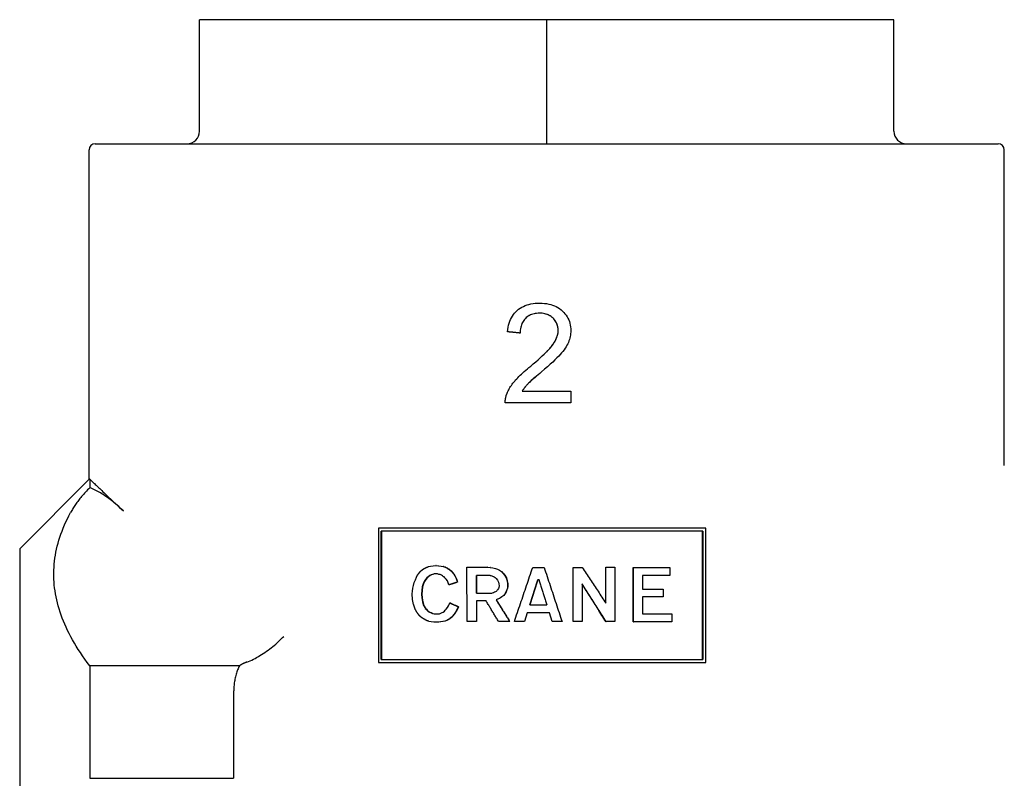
# Model space of a CAD drawing. Header units: millimetres. Extents: x -36 to 3561, y -36 to 397.
# Tile 3 of 6: x 151 to 230, y 207 to 268. Entities that reach past the tile are written whole.
import ezdxf

# ---------------------------------------------------------------- set-up
doc = ezdxf.new("R2010")
doc.units = ezdxf.units.MM
doc.layers.add('DETAIL', color=2, linetype='Continuous')

msp = doc.modelspace()

# ---------------------------------------------------------------- linework, layer by layer
at = {"layer": 'DETAIL'}
for p, q in [((193.397, 267.663), (165.397, 267.663)), ((165.397, 258.663), (165.397, 267.663)), ((221.397, 267.663), (193.397, 267.663)), ((193.397, 258.663), (193.397, 267.663)), ((221.397, 258.663), (221.397, 267.663)), ((193.397, 257.663), (193.397, 258.663)), ((156.997, 257.663), (229.797, 257.663)), ((156.497, 252.163), (156.497, 257.163)), ((230.297, 252.163), (230.297, 257.163)), ((156.497, 230.613), (156.497, 252.163)), ((230.297, 231.729), (230.297, 252.163)), ((191.255, 242.397), (191.249, 242.397)), ((192.974, 239.263), (192.972, 239.263)), ((191.42, 237.726), (195.35, 237.726)), ((195.35, 237.726), (195.35, 236.781)), ((195.35, 236.781), (190.054, 236.781)), ((150.897, 225.013), (156.497, 230.613)), ((156.547, 230.615), (156.547, 229.923)), ((179.826, 226.664), (179.826, 215.841)), ((206.227, 226.664), (179.826, 226.664)), ((205.998, 226.42), (180.035, 226.42)), ((180.035, 216.084), (180.035, 226.42)), ((180.071, 226.42), (180.071, 216.084)), ((205.964, 216.084), (205.964, 226.42)), ((205.998, 226.42), (205.998, 216.084)), ((206.227, 215.841), (206.227, 226.664)), ((150.897, 225.013), (150.897, 158.513)), ((183.853, 223.574), (184.035, 223.612)), ((184.035, 223.612), (184.235, 223.63)), ((184.235, 223.63), (184.453, 223.649)), ((184.478, 223.649), (184.453, 223.649)), ((184.453, 223.649), (184.672, 223.63)), ((184.478, 223.649), (184.696, 223.63)), ((184.672, 223.63), (184.873, 223.612)), ((184.696, 223.63), (184.896, 223.612)), ((184.896, 223.612), (184.873, 223.612)), ((184.873, 223.612), (185.055, 223.574)), ((184.896, 223.612), (185.078, 223.574)), ((185.078, 223.574), (185.055, 223.574)), ((185.055, 223.574), (185.22, 223.518)), ((185.078, 223.574), (185.242, 223.518)), ((185.242, 223.518), (185.22, 223.518)), ((185.22, 223.518), (185.367, 223.443)), ((185.242, 223.518), (185.388, 223.443)), ((185.388, 223.443), (185.367, 223.443)), ((185.535, 223.349), (185.514, 223.349)), ((185.535, 223.349), (185.681, 223.237)), ((185.681, 223.237), (185.66, 223.237)), ((185.681, 223.237), (185.81, 223.106)), ((186.969, 219.137), (186.95, 223.518)), ((186.95, 223.518), (188.602, 223.518)), ((188.615, 223.518), (188.602, 223.518)), ((188.602, 223.518), (188.843, 223.499)), ((188.615, 223.518), (188.856, 223.499)), ((188.856, 223.499), (188.843, 223.499)), ((188.843, 223.499), (189.049, 223.48)), ((188.856, 223.499), (189.061, 223.48)), ((189.061, 223.48), (189.049, 223.48)), ((189.049, 223.48), (189.254, 223.424)), ((189.061, 223.48), (189.265, 223.424)), ((189.265, 223.424), (189.254, 223.424)), ((189.254, 223.424), (189.422, 223.349)), ((189.265, 223.424), (189.433, 223.349)), ((189.422, 223.349), (189.59, 223.274)), ((189.433, 223.349), (189.6, 223.274)), ((189.6, 223.274), (189.59, 223.274)), ((189.59, 223.274), (189.739, 223.162)), ((189.6, 223.274), (189.749, 223.162)), ((189.749, 223.162), (189.739, 223.162)), ((189.739, 223.162), (189.87, 223.031)), ((189.749, 223.162), (189.88, 223.031)), ((192.268, 223.499), (193.188, 223.499)), ((195.528, 219.137), (195.528, 223.499)), ((195.528, 223.499), (195.534, 223.499)), ((195.534, 223.499), (196.264, 223.499)), ((195.534, 219.137), (195.534, 223.499)), ((198.155, 220.635), (198.155, 223.518)), ((198.155, 223.518), (198.168, 223.518)), ((198.168, 220.615), (198.168, 223.518)), ((198.168, 223.518), (198.893, 223.518)), ((198.893, 223.518), (198.893, 219.137)), ((200.374, 219.117), (200.374, 223.499)), ((200.374, 223.499), (200.393, 223.499)), ((200.393, 223.499), (203.334, 223.499)), ((200.393, 219.117), (200.393, 223.499)), ((203.334, 223.499), (203.334, 222.844)), ((182.715, 222.282), (182.805, 222.507)), ((182.805, 222.507), (182.895, 222.713)), ((183.527, 222.376), (183.437, 222.17)), ((183.554, 222.376), (183.464, 222.17)), ((183.618, 222.525), (183.527, 222.376)), ((183.554, 222.376), (183.527, 222.376)), ((183.644, 222.525), (183.554, 222.376)), ((183.726, 222.657), (183.618, 222.525)), ((183.644, 222.525), (183.618, 222.525)), ((183.752, 222.657), (183.644, 222.525)), ((183.835, 222.75), (183.726, 222.657)), ((183.752, 222.657), (183.726, 222.657)), ((183.861, 222.75), (183.752, 222.657)), ((183.861, 222.75), (183.835, 222.75)), ((184.071, 222.9), (183.962, 222.844)), ((183.988, 222.844), (183.962, 222.844)), ((184.096, 222.9), (183.988, 222.844)), ((184.198, 222.937), (184.071, 222.9)), ((184.096, 222.9), (184.071, 222.9)), ((184.223, 222.937), (184.096, 222.9)), ((184.326, 222.975), (184.198, 222.937)), ((184.35, 222.975), (184.223, 222.937)), ((184.453, 222.975), (184.326, 222.975)), ((184.581, 222.975), (184.453, 222.975)), ((184.708, 222.937), (184.581, 222.975)), ((184.8, 222.919), (184.708, 222.937)), ((184.909, 222.881), (184.8, 222.919)), ((184.983, 222.825), (184.909, 222.881)), ((185.055, 222.769), (184.983, 222.825)), ((185.129, 222.732), (185.055, 222.769)), ((185.184, 222.675), (185.129, 222.732)), ((185.294, 222.544), (185.184, 222.675)), ((185.385, 222.413), (185.294, 222.544)), ((185.44, 222.263), (185.385, 222.413)), ((185.81, 223.106), (185.789, 223.106)), ((185.81, 223.106), (185.938, 222.937)), ((185.938, 222.937), (185.918, 222.937)), ((185.938, 222.937), (186.048, 222.75)), ((186.048, 222.75), (186.028, 222.75)), ((186.028, 222.75), (186.12, 222.525)), ((186.048, 222.75), (186.14, 222.525)), ((186.14, 222.525), (186.12, 222.525)), ((186.12, 222.525), (186.194, 222.32)), ((186.14, 222.525), (186.213, 222.32)), ((187.728, 221.439), (187.728, 222.862)), ((188.825, 222.862), (187.728, 222.862)), ((187.744, 222.862), (187.744, 221.439)), ((188.825, 222.862), (188.9, 222.844)), ((188.9, 222.844), (188.974, 222.825)), ((188.974, 222.825), (189.03, 222.806)), ((189.03, 222.806), (189.105, 222.769)), ((189.105, 222.769), (189.16, 222.732)), ((189.16, 222.732), (189.235, 222.694)), ((189.235, 222.694), (189.329, 222.601)), ((189.329, 222.601), (189.422, 222.469)), ((189.422, 222.469), (189.497, 222.32)), ((189.88, 223.031), (189.87, 223.031)), ((189.87, 223.031), (190.001, 222.881)), ((189.88, 223.031), (190.01, 222.881)), ((190.01, 222.881), (190.001, 222.881)), ((190.001, 222.881), (190.132, 222.657)), ((190.01, 222.881), (190.141, 222.657)), ((190.141, 222.657), (190.132, 222.657)), ((190.132, 222.657), (190.206, 222.413)), ((190.141, 222.657), (190.215, 222.413)), ((190.215, 222.413), (190.206, 222.413)), ((190.206, 222.413), (190.244, 222.17)), ((190.215, 222.413), (190.253, 222.17)), ((192.775, 222.507), (192.681, 222.507)), ((203.334, 222.844), (201.129, 222.844)), ((201.129, 222.844), (201.129, 221.758)), ((182.554, 221.365), (182.572, 221.59)), ((182.572, 221.59), (182.589, 221.833)), ((182.589, 221.833), (182.644, 222.058)), ((182.644, 222.058), (182.715, 222.282)), ((183.328, 221.646), (183.31, 221.346)), ((183.364, 221.926), (183.328, 221.646)), ((183.355, 221.646), (183.328, 221.646)), ((183.355, 221.646), (183.337, 221.346)), ((183.391, 221.926), (183.355, 221.646)), ((183.437, 222.17), (183.364, 221.926)), ((183.391, 221.926), (183.364, 221.926)), ((183.464, 222.17), (183.391, 221.926)), ((183.464, 222.17), (183.437, 222.17)), ((185.514, 222.095), (185.44, 222.263)), ((185.535, 222.095), (185.514, 222.095)), ((186.213, 222.32), (186.194, 222.32)), ((189.254, 221.533), (189.179, 221.496)), ((189.31, 221.57), (189.254, 221.533)), ((189.366, 221.608), (189.31, 221.57)), ((189.403, 221.664), (189.366, 221.608)), ((189.44, 221.702), (189.403, 221.664)), ((189.497, 221.795), (189.44, 221.702)), ((189.497, 222.32), (189.533, 222.17)), ((189.533, 221.889), (189.497, 221.795)), ((189.533, 222.17), (189.553, 222.02)), ((189.553, 222.02), (189.533, 221.889)), ((190.113, 221.533), (190.039, 221.402)), ((190.122, 221.533), (190.048, 221.402)), ((190.169, 221.683), (190.113, 221.533)), ((190.122, 221.533), (190.113, 221.533)), ((190.178, 221.683), (190.122, 221.533)), ((190.226, 221.833), (190.169, 221.683)), ((190.234, 221.833), (190.178, 221.683)), ((190.244, 221.964), (190.226, 221.833)), ((190.234, 221.833), (190.226, 221.833)), ((190.253, 221.964), (190.234, 221.833)), ((190.253, 222.17), (190.244, 222.17)), ((190.244, 222.17), (190.244, 221.964)), ((190.253, 221.964), (190.244, 221.964)), ((190.253, 222.17), (190.253, 221.964)), ((196.245, 222.17), (196.245, 219.137)), ((201.129, 221.758), (202.79, 221.758)), ((202.79, 221.758), (202.79, 221.121)), ((182.572, 220.915), (182.554, 221.365)), ((182.661, 220.522), (182.572, 220.915)), ((183.337, 221.346), (183.31, 221.346)), ((183.31, 221.346), (183.328, 221.047)), ((183.355, 221.047), (183.328, 221.047)), ((183.328, 221.047), (183.383, 220.728)), ((183.337, 221.346), (183.355, 221.047)), ((183.355, 221.047), (183.41, 220.728)), ((187.728, 221.439), (188.993, 221.439)), ((188.509, 220.803), (187.728, 220.803)), ((187.728, 220.803), (187.728, 219.137)), ((187.744, 220.803), (187.744, 219.137)), ((189.105, 221.458), (188.993, 221.439)), ((189.179, 221.496), (189.105, 221.458)), ((189.44, 220.934), (189.31, 220.896)), ((189.321, 220.896), (189.31, 220.896)), ((189.451, 220.934), (189.321, 220.896)), ((189.571, 220.99), (189.44, 220.934)), ((189.451, 220.934), (189.44, 220.934)), ((189.581, 220.99), (189.451, 220.934)), ((189.664, 221.047), (189.571, 220.99)), ((189.581, 220.99), (189.571, 220.99)), ((189.674, 221.047), (189.581, 220.99)), ((189.758, 221.121), (189.664, 221.047)), ((189.674, 221.047), (189.664, 221.047)), ((189.767, 221.121), (189.674, 221.047)), ((189.851, 221.178), (189.758, 221.121)), ((189.767, 221.121), (189.758, 221.121)), ((189.861, 221.178), (189.767, 221.121)), ((189.926, 221.252), (189.851, 221.178)), ((189.861, 221.178), (189.851, 221.178)), ((189.935, 221.252), (189.861, 221.178)), ((189.982, 221.327), (189.926, 221.252)), ((189.935, 221.252), (189.926, 221.252)), ((189.991, 221.327), (189.935, 221.252)), ((190.039, 221.402), (189.982, 221.327)), ((189.991, 221.327), (189.982, 221.327)), ((190.048, 221.402), (189.991, 221.327)), ((190.048, 221.402), (190.039, 221.402)), ((202.79, 221.121), (201.129, 221.121)), ((201.129, 221.121), (201.129, 219.773)), ((183.41, 220.728), (183.383, 220.728)), ((183.383, 220.728), (183.473, 220.428)), ((183.41, 220.728), (183.5, 220.428)), ((183.5, 220.428), (183.473, 220.428)), ((183.626, 220.204), (183.599, 220.204)), ((183.599, 220.204), (183.672, 220.129)), ((183.626, 220.204), (183.698, 220.129)), ((183.698, 220.129), (183.672, 220.129)), ((183.672, 220.129), (183.745, 220.036)), ((183.698, 220.129), (183.771, 220.036)), ((183.771, 220.036), (183.745, 220.036)), ((183.745, 220.036), (183.835, 219.96)), ((183.771, 220.036), (183.861, 219.96)), ((183.861, 219.96), (183.835, 219.96)), ((183.835, 219.96), (183.944, 219.904)), ((183.861, 219.96), (183.969, 219.904)), ((185.055, 219.904), (185.147, 219.979)), ((185.147, 219.979), (185.22, 220.054)), ((185.22, 220.054), (185.294, 220.129)), ((185.294, 220.129), (185.403, 220.279)), ((185.403, 220.279), (185.477, 220.41)), ((185.477, 220.41), (185.532, 220.522)), ((185.532, 220.522), (185.587, 220.635)), ((185.608, 220.635), (185.587, 220.635)), ((186.085, 219.941), (186.065, 219.941)), ((186.194, 220.148), (186.085, 219.941)), ((186.267, 220.335), (186.175, 220.148)), ((186.194, 220.148), (186.175, 220.148)), ((186.286, 220.335), (186.194, 220.148)), ((186.286, 220.335), (186.267, 220.335)), ((192.043, 220.484), (193.413, 220.484)), ((184.09, 219.117), (183.889, 219.155)), ((183.969, 219.904), (183.944, 219.904)), ((183.944, 219.904), (184.071, 219.829)), ((183.969, 219.904), (184.096, 219.829)), ((184.096, 219.829), (184.071, 219.829)), ((184.071, 219.829), (184.18, 219.792)), ((184.096, 219.829), (184.205, 219.792)), ((184.205, 219.792), (184.18, 219.792)), ((184.18, 219.792), (184.326, 219.773)), ((184.205, 219.792), (184.35, 219.773)), ((184.326, 219.773), (184.471, 219.754)), ((184.35, 219.773), (184.495, 219.754)), ((184.471, 219.754), (184.617, 219.754)), ((184.617, 219.754), (184.745, 219.773)), ((184.745, 219.773), (184.855, 219.811)), ((184.855, 219.811), (184.964, 219.867)), ((184.964, 219.867), (185.055, 219.904)), ((185.184, 219.174), (185.019, 219.137)), ((185.206, 219.174), (185.041, 219.137)), ((185.33, 219.23), (185.184, 219.174)), ((185.206, 219.174), (185.184, 219.174)), ((185.352, 219.23), (185.206, 219.174)), ((185.352, 219.23), (185.33, 219.23)), ((185.498, 219.305), (185.352, 219.23)), ((185.498, 219.305), (185.477, 219.305)), ((185.733, 219.492), (185.624, 219.399)), ((185.645, 219.399), (185.624, 219.399)), ((185.754, 219.492), (185.645, 219.399)), ((185.754, 219.492), (185.733, 219.492)), ((185.938, 219.717), (185.918, 219.717)), ((191.817, 219.829), (191.593, 219.137)), ((191.822, 219.829), (191.598, 219.137)), ((193.62, 219.829), (191.817, 219.829)), ((193.825, 219.137), (193.619, 219.829)), ((193.826, 219.137), (193.62, 219.829)), ((201.129, 219.773), (203.479, 219.773)), ((203.479, 219.773), (203.479, 219.117)), ((184.307, 219.081), (184.09, 219.117)), ((184.49, 219.081), (184.307, 219.081)), ((184.672, 219.099), (184.49, 219.081)), ((184.514, 219.081), (184.49, 219.081)), ((184.696, 219.099), (184.514, 219.081)), ((184.836, 219.117), (184.672, 219.099)), ((184.696, 219.099), (184.672, 219.099)), ((184.859, 219.117), (184.696, 219.099)), ((185.019, 219.137), (184.836, 219.117)), ((185.041, 219.137), (184.859, 219.117)), ((185.041, 219.137), (185.019, 219.137)), ((187.728, 219.137), (186.969, 219.137)), ((187.744, 219.137), (187.728, 219.137)), ((190.413, 219.137), (189.515, 219.137)), ((190.421, 219.137), (190.413, 219.137)), ((191.593, 219.137), (190.787, 219.137)), ((191.598, 219.137), (191.593, 219.137)), ((193.825, 219.137), (193.826, 219.137)), ((194.633, 219.137), (193.826, 219.137)), ((195.528, 219.137), (195.534, 219.137)), ((196.245, 219.137), (195.534, 219.137)), ((198.174, 219.137), (198.187, 219.137)), ((198.893, 219.137), (198.187, 219.137)), ((200.374, 219.117), (200.393, 219.117)), ((203.479, 219.117), (200.393, 219.117)), ((180.035, 216.084), (205.998, 216.084)), ((156.547, 215.571), (156.547, 206.501)), ((168.619, 215.571), (156.547, 215.571)), ((179.826, 215.841), (206.227, 215.841)), ((168.147, 213.284), (168.147, 206.501)), ((156.547, 206.501), (168.147, 206.501))]:
    msp.add_line(p, q, dxfattribs=at)
at = {"layer": 'DETAIL', "flags": 128}
for points in [[(190.237, 242.5), (190.258, 242.685), (190.288, 242.861), (190.325, 243.031), (190.37, 243.193), (190.423, 243.347), (190.484, 243.494), (190.553, 243.634), (190.63, 243.766), (190.715, 243.891), (190.808, 244.008), (190.909, 244.118), (191.018, 244.22), (191.134, 244.314), (191.256, 244.401), (191.385, 244.479), (191.521, 244.548), (191.663, 244.61), (191.811, 244.663), (191.966, 244.709), (192.128, 244.746), (192.295, 244.774), (192.47, 244.795), (192.651, 244.807), (192.838, 244.811)], [(192.838, 244.811), (193.027, 244.807), (193.21, 244.794), (193.385, 244.772), (193.555, 244.741), (193.717, 244.701), (193.873, 244.652), (194.022, 244.595), (194.164, 244.528), (194.299, 244.453), (194.428, 244.369), (194.55, 244.276), (194.666, 244.174), (194.773, 244.066), (194.871, 243.953), (194.96, 243.836), (195.039, 243.715), (195.109, 243.59), (195.17, 243.46), (195.221, 243.326), (195.263, 243.188), (195.296, 243.045), (195.319, 242.898), (195.333, 242.747), (195.338, 242.592)], [(192.813, 244), (192.697, 243.997), (192.585, 243.988), (192.477, 243.974), (192.372, 243.953), (192.272, 243.926), (192.176, 243.894), (192.083, 243.855), (191.994, 243.811), (191.91, 243.76), (191.829, 243.704), (191.753, 243.642), (191.68, 243.574), (191.612, 243.5), (191.55, 243.422), (191.494, 243.34), (191.443, 243.253), (191.399, 243.162), (191.36, 243.066), (191.327, 242.966), (191.3, 242.861), (191.279, 242.751), (191.263, 242.638), (191.253, 242.519), (191.249, 242.397)], [(192.813, 244), (192.698, 243.997), (192.586, 243.988), (192.478, 243.973), (192.374, 243.953), (192.274, 243.926), (192.178, 243.893), (192.086, 243.855), (191.998, 243.81), (191.913, 243.76), (191.833, 243.703), (191.757, 243.641), (191.684, 243.573), (191.616, 243.5), (191.555, 243.422), (191.499, 243.339), (191.449, 243.253), (191.404, 243.161), (191.365, 243.066), (191.333, 242.965), (191.306, 242.861), (191.284, 242.751), (191.269, 242.638), (191.259, 242.519), (191.255, 242.397)], [(194.324, 242.616), (194.321, 242.712), (194.312, 242.806), (194.297, 242.897), (194.277, 242.986), (194.251, 243.072), (194.219, 243.155), (194.181, 243.236), (194.137, 243.314), (194.088, 243.39), (194.033, 243.463), (193.972, 243.533), (193.905, 243.601), (193.833, 243.665), (193.758, 243.723), (193.68, 243.776), (193.597, 243.823), (193.512, 243.864), (193.423, 243.901), (193.33, 243.931), (193.234, 243.956), (193.134, 243.975), (193.031, 243.989), (192.924, 243.998), (192.813, 244)], [(194.321, 242.616), (194.319, 242.69), (194.314, 242.762), (194.306, 242.832), (194.294, 242.901), (194.279, 242.969), (194.26, 243.035), (194.239, 243.1), (194.213, 243.163), (194.185, 243.224), (194.153, 243.284), (194.118, 243.343), (194.079, 243.4), (194.037, 243.455), (193.991, 243.509), (193.943, 243.562), (193.891, 243.613), (193.836, 243.661), (193.78, 243.706), (193.721, 243.748), (193.66, 243.787), (193.598, 243.822), (193.533, 243.855), (193.466, 243.884), (193.397, 243.909)], [(191.249, 242.397), (191.207, 242.401), (191.165, 242.405), (191.123, 242.41), (191.081, 242.414), (191.038, 242.418), (190.996, 242.423), (190.954, 242.427), (190.912, 242.431), (190.87, 242.436), (190.827, 242.44), (190.785, 242.444), (190.743, 242.449), (190.701, 242.453), (190.659, 242.457), (190.617, 242.461), (190.574, 242.466), (190.532, 242.47), (190.49, 242.474), (190.448, 242.479), (190.406, 242.483), (190.364, 242.487), (190.321, 242.492), (190.279, 242.496), (190.237, 242.5)], [(192.104, 239.738), (192.316, 239.914), (192.515, 240.083), (192.703, 240.247), (192.879, 240.403), (193.043, 240.554), (193.196, 240.699), (193.336, 240.837), (193.466, 240.969), (193.583, 241.094), (193.689, 241.213), (193.783, 241.326), (193.865, 241.433), (193.938, 241.537), (194.005, 241.639), (194.066, 241.74), (194.12, 241.841), (194.168, 241.941), (194.209, 242.04), (194.244, 242.138), (194.273, 242.235), (194.295, 242.332), (194.311, 242.428), (194.32, 242.522), (194.324, 242.616)], [(195.338, 242.592), (195.335, 242.472), (195.325, 242.352), (195.31, 242.233), (195.289, 242.115), (195.261, 241.997), (195.228, 241.88), (195.188, 241.763), (195.142, 241.647), (195.089, 241.53), (195.028, 241.412), (194.959, 241.292), (194.881, 241.171), (194.795, 241.048), (194.701, 240.924), (194.599, 240.798), (194.489, 240.671), (194.365, 240.537), (194.222, 240.391), (194.06, 240.233), (193.88, 240.063), (193.681, 239.881), (193.464, 239.687), (193.227, 239.481), (192.972, 239.263)], [(193.397, 240.898), (193.484, 240.988), (193.565, 241.074), (193.64, 241.158), (193.709, 241.239), (193.773, 241.316), (193.832, 241.391), (193.885, 241.463), (193.935, 241.534), (193.982, 241.605), (194.025, 241.675), (194.066, 241.745), (194.104, 241.814), (194.139, 241.883), (194.17, 241.952), (194.199, 242.02), (194.225, 242.088), (194.247, 242.155), (194.267, 242.222), (194.283, 242.289), (194.297, 242.355), (194.307, 242.421), (194.315, 242.487), (194.32, 242.552), (194.321, 242.616)], [(190.17, 237.464), (190.205, 237.554), (190.244, 237.644), (190.286, 237.734), (190.331, 237.823), (190.38, 237.912), (190.432, 238.001), (190.488, 238.09), (190.547, 238.178), (190.609, 238.266), (190.675, 238.353), (190.744, 238.441), (190.816, 238.528), (190.893, 238.616), (190.976, 238.706), (191.064, 238.799), (191.157, 238.894), (191.256, 238.991), (191.361, 239.091), (191.471, 239.193), (191.587, 239.297), (191.708, 239.404), (191.834, 239.513), (191.967, 239.624), (192.104, 239.738)], [(192.972, 239.263), (192.829, 239.143), (192.695, 239.03), (192.569, 238.923), (192.452, 238.823), (192.344, 238.73), (192.245, 238.643), (192.155, 238.563), (192.073, 238.489), (192.001, 238.422), (191.937, 238.361), (191.882, 238.307), (191.836, 238.26), (191.795, 238.215), (191.755, 238.171), (191.716, 238.127), (191.678, 238.082), (191.642, 238.038), (191.607, 237.993), (191.573, 237.949), (191.54, 237.904), (191.508, 237.86), (191.478, 237.815), (191.448, 237.771), (191.42, 237.726)], [(192.974, 239.263), (192.831, 239.143), (192.696, 239.03), (192.571, 238.923), (192.455, 238.823), (192.347, 238.73), (192.248, 238.643), (192.158, 238.563), (192.077, 238.489), (192.004, 238.422), (191.941, 238.361), (191.886, 238.307), (191.84, 238.26), (191.799, 238.215), (191.759, 238.171), (191.72, 238.127), (191.683, 238.082), (191.647, 238.038), (191.611, 237.993), (191.578, 237.949), (191.545, 237.904), (191.513, 237.86), (191.483, 237.815), (191.454, 237.771), (191.426, 237.726)], [(190.054, 236.781), (190.054, 236.81), (190.053, 236.84), (190.054, 236.869), (190.054, 236.898), (190.055, 236.927), (190.057, 236.956), (190.059, 236.985), (190.062, 237.014), (190.065, 237.043), (190.069, 237.071), (190.073, 237.1), (190.077, 237.128), (190.082, 237.157), (190.088, 237.185), (190.094, 237.213), (190.1, 237.242), (190.107, 237.27), (190.115, 237.298), (190.123, 237.326), (190.131, 237.353), (190.14, 237.381), (190.15, 237.409), (190.16, 237.436), (190.17, 237.464)], [(156.547, 230.615), (156.543, 230.615), (156.539, 230.615), (156.536, 230.615), (156.532, 230.615), (156.529, 230.614), (156.525, 230.614), (156.522, 230.614), (156.519, 230.614), (156.517, 230.614), (156.514, 230.614), (156.512, 230.614), (156.51, 230.614), (156.508, 230.613), (156.506, 230.613), (156.504, 230.613), (156.503, 230.613), (156.502, 230.613), (156.501, 230.613), (156.5, 230.613), (156.499, 230.613), (156.498, 230.613), (156.498, 230.613), (156.498, 230.613), (156.497, 230.613)], [(156.871, 230.309), (156.851, 230.327), (156.832, 230.345), (156.814, 230.363), (156.796, 230.38), (156.779, 230.396), (156.762, 230.412), (156.746, 230.428), (156.73, 230.443), (156.714, 230.457), (156.7, 230.471), (156.685, 230.485), (156.672, 230.498), (156.658, 230.51), (156.646, 230.522), (156.634, 230.534), (156.622, 230.545), (156.611, 230.555), (156.6, 230.565), (156.59, 230.575), (156.58, 230.584), (156.571, 230.593), (156.563, 230.601), (156.555, 230.608), (156.547, 230.615)], [(156.871, 230.309), (156.927, 230.256), (156.987, 230.199), (157.051, 230.138), (157.12, 230.073), (157.192, 230.005), (157.268, 229.933), (157.347, 229.858), (157.431, 229.778), (157.518, 229.696), (157.61, 229.61), (157.704, 229.52), (157.803, 229.427), (157.905, 229.33), (158.011, 229.23), (158.12, 229.127), (158.233, 229.021), (158.349, 228.911), (158.469, 228.798), (158.592, 228.682), (158.719, 228.562), (158.849, 228.44), (158.981, 228.315), (159.117, 228.187), (159.256, 228.056)], [(156.547, 229.923), (156.46, 229.838), (156.373, 229.75), (156.287, 229.66), (156.203, 229.57), (156.121, 229.481), (156.043, 229.392), (155.967, 229.305), (155.894, 229.219), (155.824, 229.134), (155.757, 229.051), (155.693, 228.97), (155.632, 228.89), (155.573, 228.813), (155.516, 228.736), (155.46, 228.658), (155.405, 228.579), (155.35, 228.499), (155.297, 228.419), (155.245, 228.339), (155.194, 228.257), (155.144, 228.176), (155.096, 228.093), (155.049, 228.011), (155.004, 227.928)], [(159.256, 228.056), (159.128, 228.176), (159.003, 228.291), (158.881, 228.402), (158.76, 228.509), (158.642, 228.612), (158.525, 228.712), (158.411, 228.807), (158.297, 228.899), (158.186, 228.987), (158.075, 229.072), (157.965, 229.153), (157.856, 229.23), (157.748, 229.305), (157.64, 229.376), (157.533, 229.444), (157.425, 229.508), (157.318, 229.57), (157.21, 229.629), (157.102, 229.685), (156.993, 229.738), (156.883, 229.788), (156.773, 229.836), (156.661, 229.881), (156.547, 229.923)], [(156.547, 215.571), (156.347, 215.839), (156.155, 216.105), (155.971, 216.369), (155.794, 216.632), (155.625, 216.892), (155.463, 217.151), (155.309, 217.408), (155.162, 217.664), (155.022, 217.918), (154.889, 218.171), (154.764, 218.423), (154.645, 218.673), (154.533, 218.922), (154.429, 219.17), (154.33, 219.417), (154.239, 219.663), (154.155, 219.908), (154.077, 220.152), (154.005, 220.396), (153.94, 220.639), (153.882, 220.881), (153.83, 221.122), (153.785, 221.364), (153.746, 221.604), (153.714, 221.845), (153.688, 222.085), (153.668, 222.325), (153.655, 222.564), (153.648, 222.804), (153.648, 223.044), (153.654, 223.283), (153.666, 223.523), (153.685, 223.763), (153.71, 224.003), (153.742, 224.243), (153.78, 224.484), (153.824, 224.725), (153.875, 224.967), (153.932, 225.209), (153.996, 225.452), (154.067, 225.695), (154.144, 225.939), (154.228, 226.184), (154.318, 226.43), (154.415, 226.677), (154.519, 226.925), (154.63, 227.174), (154.748, 227.424), (154.872, 227.675), (155.004, 227.928)], [(183.13, 223.087), (183.135, 223.092), (183.14, 223.098), (183.146, 223.103), (183.151, 223.109), (183.156, 223.114), (183.161, 223.12), (183.167, 223.125), (183.172, 223.131), (183.177, 223.136), (183.182, 223.142), (183.188, 223.147), (183.193, 223.153), (183.198, 223.158), (183.204, 223.164), (183.209, 223.169), (183.214, 223.174), (183.219, 223.18), (183.225, 223.185), (183.23, 223.191), (183.235, 223.196), (183.24, 223.202), (183.246, 223.207), (183.251, 223.213), (183.256, 223.218)], [(183.256, 223.218), (183.261, 223.223), (183.267, 223.228), (183.272, 223.232), (183.277, 223.237), (183.283, 223.242), (183.288, 223.246), (183.293, 223.251), (183.298, 223.256), (183.304, 223.26), (183.309, 223.265), (183.314, 223.27), (183.319, 223.275), (183.325, 223.279), (183.33, 223.284), (183.335, 223.289), (183.341, 223.293), (183.346, 223.298), (183.351, 223.303), (183.356, 223.307), (183.362, 223.312), (183.367, 223.317), (183.372, 223.322), (183.377, 223.326), (183.383, 223.331)], [(183.383, 223.331), (183.389, 223.335), (183.395, 223.339), (183.401, 223.343), (183.407, 223.347), (183.413, 223.35), (183.419, 223.354), (183.425, 223.358), (183.431, 223.362), (183.437, 223.366), (183.443, 223.37), (183.449, 223.374), (183.455, 223.378), (183.461, 223.382), (183.467, 223.385), (183.473, 223.389), (183.479, 223.393), (183.485, 223.397), (183.491, 223.401), (183.497, 223.405), (183.503, 223.409), (183.509, 223.413), (183.515, 223.417), (183.521, 223.421), (183.527, 223.424)], [(183.527, 223.424), (183.534, 223.428), (183.541, 223.431), (183.548, 223.434), (183.554, 223.437), (183.561, 223.44), (183.568, 223.443), (183.575, 223.446), (183.582, 223.449), (183.588, 223.452), (183.595, 223.455), (183.602, 223.459), (183.609, 223.462), (183.616, 223.465), (183.622, 223.468), (183.629, 223.471), (183.636, 223.474), (183.643, 223.477), (183.65, 223.48), (183.656, 223.483), (183.663, 223.487), (183.67, 223.49), (183.677, 223.493), (183.684, 223.496), (183.69, 223.499)], [(183.69, 223.499), (183.697, 223.502), (183.704, 223.505), (183.711, 223.508), (183.718, 223.511), (183.724, 223.515), (183.731, 223.518), (183.738, 223.521), (183.745, 223.524), (183.751, 223.527), (183.758, 223.53), (183.765, 223.533), (183.772, 223.536), (183.779, 223.54), (183.785, 223.543), (183.792, 223.546), (183.799, 223.549), (183.806, 223.552), (183.812, 223.555), (183.819, 223.558), (183.826, 223.562), (183.833, 223.565), (183.84, 223.568), (183.846, 223.571), (183.853, 223.574)], [(185.367, 223.443), (185.373, 223.439), (185.379, 223.435), (185.385, 223.431), (185.391, 223.427), (185.397, 223.423), (185.403, 223.42), (185.41, 223.416), (185.416, 223.412), (185.422, 223.408), (185.428, 223.404), (185.434, 223.4), (185.44, 223.396), (185.446, 223.392), (185.453, 223.388), (185.459, 223.384), (185.465, 223.381), (185.471, 223.377), (185.477, 223.373), (185.483, 223.369), (185.489, 223.365), (185.495, 223.361), (185.502, 223.357), (185.508, 223.353), (185.514, 223.349)], [(185.388, 223.443), (185.394, 223.439), (185.401, 223.435), (185.407, 223.431), (185.413, 223.427), (185.419, 223.423), (185.425, 223.42), (185.431, 223.416), (185.437, 223.412), (185.443, 223.408), (185.45, 223.404), (185.456, 223.4), (185.462, 223.396), (185.468, 223.392), (185.474, 223.388), (185.48, 223.384), (185.486, 223.381), (185.492, 223.377), (185.498, 223.373), (185.505, 223.369), (185.511, 223.365), (185.517, 223.361), (185.523, 223.357), (185.529, 223.353), (185.535, 223.349)], [(185.514, 223.349), (185.52, 223.345), (185.526, 223.34), (185.532, 223.335), (185.538, 223.331), (185.544, 223.326), (185.551, 223.321), (185.557, 223.317), (185.563, 223.312), (185.569, 223.307), (185.575, 223.303), (185.581, 223.298), (185.587, 223.293), (185.593, 223.289), (185.599, 223.284), (185.605, 223.279), (185.612, 223.275), (185.618, 223.27), (185.624, 223.265), (185.63, 223.261), (185.636, 223.256), (185.642, 223.251), (185.648, 223.247), (185.654, 223.242), (185.66, 223.237)], [(185.66, 223.237), (185.666, 223.232), (185.671, 223.226), (185.677, 223.221), (185.682, 223.215), (185.687, 223.21), (185.693, 223.205), (185.698, 223.199), (185.703, 223.194), (185.709, 223.188), (185.714, 223.183), (185.719, 223.177), (185.725, 223.172), (185.73, 223.166), (185.736, 223.161), (185.741, 223.155), (185.746, 223.15), (185.752, 223.144), (185.757, 223.139), (185.762, 223.133), (185.768, 223.128), (185.773, 223.123), (185.778, 223.117), (185.784, 223.112), (185.789, 223.106)], [(190.787, 219.137), (190.849, 219.318), (190.91, 219.5), (190.972, 219.682), (191.033, 219.864), (191.095, 220.045), (191.157, 220.227), (191.218, 220.409), (191.28, 220.591), (191.342, 220.772), (191.404, 220.954), (191.465, 221.136), (191.527, 221.318), (191.589, 221.5), (191.65, 221.681), (191.712, 221.863), (191.774, 222.045), (191.836, 222.227), (191.897, 222.408), (191.959, 222.59), (192.021, 222.772), (192.083, 222.954), (192.144, 223.135), (192.206, 223.317), (192.268, 223.499)], [(193.188, 223.499), (193.248, 223.317), (193.308, 223.135), (193.368, 222.954), (193.429, 222.772), (193.489, 222.59), (193.549, 222.408), (193.609, 222.227), (193.67, 222.045), (193.73, 221.863), (193.79, 221.681), (193.85, 221.5), (193.911, 221.318), (193.971, 221.136), (194.031, 220.954), (194.091, 220.772), (194.151, 220.591), (194.212, 220.409), (194.272, 220.227), (194.332, 220.045), (194.392, 219.864), (194.453, 219.682), (194.513, 219.5), (194.573, 219.318), (194.633, 219.137)], [(196.264, 223.499), (196.344, 223.379), (196.423, 223.259), (196.503, 223.138), (196.582, 223.018), (196.662, 222.898), (196.741, 222.778), (196.821, 222.658), (196.9, 222.538), (196.979, 222.418), (197.059, 222.297), (197.138, 222.177), (197.218, 222.057), (197.297, 221.937), (197.376, 221.817), (197.456, 221.697), (197.535, 221.577), (197.614, 221.456), (197.693, 221.336), (197.773, 221.216), (197.852, 221.096), (197.931, 220.976), (198.01, 220.856), (198.089, 220.736), (198.168, 220.615)], [(182.895, 222.713), (182.9, 222.721), (182.904, 222.73), (182.909, 222.738), (182.913, 222.747), (182.918, 222.756), (182.922, 222.764), (182.927, 222.773), (182.931, 222.781), (182.936, 222.79), (182.94, 222.799), (182.945, 222.807), (182.949, 222.816), (182.954, 222.824), (182.958, 222.833), (182.963, 222.842), (182.967, 222.85), (182.972, 222.859), (182.976, 222.867), (182.981, 222.876), (182.985, 222.885), (182.99, 222.893), (182.994, 222.902), (182.999, 222.91), (183.004, 222.919)], [(183.004, 222.919), (183.009, 222.926), (183.014, 222.933), (183.019, 222.94), (183.025, 222.947), (183.03, 222.954), (183.035, 222.961), (183.04, 222.968), (183.046, 222.975), (183.051, 222.982), (183.056, 222.989), (183.061, 222.996), (183.067, 223.003), (183.072, 223.01), (183.077, 223.017), (183.082, 223.024), (183.088, 223.031), (183.093, 223.038), (183.098, 223.045), (183.103, 223.052), (183.109, 223.059), (183.114, 223.066), (183.119, 223.073), (183.125, 223.08), (183.13, 223.087)], [(183.962, 222.844), (183.957, 222.84), (183.952, 222.836), (183.946, 222.832), (183.941, 222.828), (183.936, 222.824), (183.931, 222.82), (183.925, 222.817), (183.92, 222.813), (183.915, 222.809), (183.909, 222.805), (183.904, 222.801), (183.899, 222.797), (183.893, 222.793), (183.888, 222.789), (183.883, 222.785), (183.878, 222.781), (183.872, 222.778), (183.867, 222.774), (183.862, 222.77), (183.856, 222.766), (183.851, 222.762), (183.846, 222.758), (183.841, 222.754), (183.835, 222.75)], [(183.988, 222.844), (183.983, 222.84), (183.977, 222.836), (183.972, 222.832), (183.967, 222.828), (183.961, 222.824), (183.956, 222.82), (183.951, 222.817), (183.946, 222.813), (183.94, 222.809), (183.935, 222.805), (183.93, 222.801), (183.924, 222.797), (183.919, 222.793), (183.914, 222.789), (183.909, 222.785), (183.903, 222.781), (183.898, 222.778), (183.893, 222.774), (183.887, 222.77), (183.882, 222.766), (183.877, 222.762), (183.872, 222.758), (183.866, 222.754), (183.861, 222.75)], [(185.789, 223.106), (185.795, 223.099), (185.8, 223.092), (185.805, 223.085), (185.811, 223.078), (185.816, 223.071), (185.821, 223.064), (185.827, 223.057), (185.832, 223.05), (185.837, 223.043), (185.843, 223.036), (185.848, 223.029), (185.854, 223.022), (185.859, 223.015), (185.864, 223.008), (185.87, 223.001), (185.875, 222.994), (185.88, 222.987), (185.886, 222.98), (185.891, 222.973), (185.896, 222.966), (185.902, 222.959), (185.907, 222.951), (185.913, 222.944), (185.918, 222.937)], [(185.918, 222.937), (185.922, 222.93), (185.927, 222.922), (185.932, 222.914), (185.936, 222.906), (185.941, 222.898), (185.945, 222.891), (185.95, 222.883), (185.955, 222.875), (185.959, 222.867), (185.964, 222.859), (185.968, 222.852), (185.973, 222.844), (185.977, 222.836), (185.982, 222.828), (185.987, 222.82), (185.991, 222.813), (185.996, 222.805), (186, 222.797), (186.005, 222.789), (186.01, 222.781), (186.014, 222.774), (186.019, 222.766), (186.023, 222.758), (186.028, 222.75)], [(192.043, 220.484), (192.069, 220.569), (192.096, 220.653), (192.122, 220.737), (192.149, 220.821), (192.176, 220.906), (192.202, 220.99), (192.229, 221.074), (192.255, 221.159), (192.282, 221.243), (192.308, 221.327), (192.335, 221.411), (192.362, 221.496), (192.388, 221.58), (192.415, 221.664), (192.441, 221.749), (192.468, 221.833), (192.495, 221.917), (192.521, 222.001), (192.548, 222.086), (192.574, 222.17), (192.601, 222.254), (192.628, 222.339), (192.654, 222.423), (192.681, 222.507)], [(192.683, 222.507), (192.656, 222.423), (192.63, 222.339), (192.603, 222.254), (192.577, 222.17), (192.55, 222.086), (192.524, 222.001), (192.497, 221.917), (192.47, 221.833), (192.444, 221.749), (192.417, 221.664), (192.391, 221.58), (192.364, 221.496), (192.338, 221.411), (192.311, 221.327), (192.285, 221.243), (192.258, 221.159), (192.232, 221.074), (192.205, 220.99), (192.179, 220.906), (192.152, 220.821), (192.126, 220.737), (192.099, 220.653), (192.073, 220.569), (192.046, 220.484)], [(192.775, 222.507), (192.801, 222.423), (192.828, 222.339), (192.854, 222.254), (192.881, 222.17), (192.908, 222.086), (192.934, 222.001), (192.961, 221.917), (192.987, 221.833), (193.014, 221.749), (193.041, 221.664), (193.067, 221.58), (193.094, 221.496), (193.12, 221.411), (193.147, 221.327), (193.174, 221.243), (193.2, 221.159), (193.227, 221.074), (193.253, 220.99), (193.28, 220.906), (193.307, 220.821), (193.333, 220.737), (193.36, 220.653), (193.386, 220.569), (193.413, 220.484)], [(186.194, 222.32), (186.165, 222.311), (186.137, 222.301), (186.109, 222.292), (186.08, 222.282), (186.052, 222.273), (186.024, 222.264), (185.995, 222.254), (185.967, 222.245), (185.939, 222.236), (185.91, 222.226), (185.882, 222.217), (185.854, 222.208), (185.825, 222.198), (185.797, 222.189), (185.769, 222.179), (185.74, 222.17), (185.712, 222.161), (185.684, 222.151), (185.655, 222.142), (185.627, 222.133), (185.599, 222.123), (185.57, 222.114), (185.542, 222.105), (185.514, 222.095)], [(186.213, 222.32), (186.185, 222.311), (186.157, 222.301), (186.128, 222.292), (186.1, 222.282), (186.072, 222.273), (186.044, 222.264), (186.015, 222.254), (185.987, 222.245), (185.959, 222.236), (185.93, 222.226), (185.902, 222.217), (185.874, 222.208), (185.846, 222.198), (185.817, 222.189), (185.789, 222.179), (185.761, 222.17), (185.733, 222.161), (185.704, 222.151), (185.676, 222.142), (185.648, 222.133), (185.62, 222.123), (185.592, 222.114), (185.563, 222.105), (185.535, 222.095)], [(198.187, 219.137), (198.107, 219.263), (198.026, 219.389), (197.945, 219.516), (197.864, 219.642), (197.784, 219.768), (197.703, 219.895), (197.622, 220.021), (197.541, 220.148), (197.46, 220.274), (197.379, 220.4), (197.299, 220.527), (197.218, 220.653), (197.137, 220.779), (197.056, 220.906), (196.975, 221.032), (196.894, 221.159), (196.813, 221.285), (196.732, 221.411), (196.651, 221.538), (196.57, 221.664), (196.488, 221.79), (196.407, 221.917), (196.326, 222.043), (196.245, 222.17)], [(198.174, 219.137), (198.094, 219.262), (198.014, 219.388), (197.934, 219.514), (197.854, 219.64), (197.773, 219.766), (197.693, 219.892), (197.613, 220.018), (197.533, 220.144), (197.452, 220.269), (197.372, 220.395), (197.291, 220.521), (197.211, 220.647), (197.131, 220.773), (197.05, 220.899), (196.97, 221.025), (196.889, 221.151), (196.809, 221.276), (196.728, 221.402), (196.648, 221.528), (196.567, 221.654), (196.487, 221.78), (196.406, 221.906), (196.326, 222.032), (196.245, 222.158)], [(189.515, 219.137), (189.473, 219.206), (189.431, 219.275), (189.389, 219.345), (189.347, 219.414), (189.305, 219.484), (189.263, 219.553), (189.221, 219.623), (189.179, 219.692), (189.137, 219.761), (189.095, 219.831), (189.053, 219.9), (189.011, 219.97), (188.969, 220.039), (188.928, 220.108), (188.886, 220.178), (188.844, 220.247), (188.802, 220.317), (188.76, 220.386), (188.718, 220.456), (188.676, 220.525), (188.634, 220.594), (188.592, 220.664), (188.55, 220.733), (188.509, 220.803)], [(189.31, 220.896), (189.356, 220.823), (189.402, 220.75), (189.448, 220.676), (189.494, 220.603), (189.54, 220.53), (189.585, 220.456), (189.631, 220.383), (189.677, 220.31), (189.723, 220.236), (189.769, 220.163), (189.815, 220.09), (189.861, 220.016), (189.907, 219.943), (189.953, 219.87), (189.999, 219.796), (190.045, 219.723), (190.091, 219.65), (190.137, 219.576), (190.183, 219.503), (190.229, 219.43), (190.275, 219.357), (190.321, 219.283), (190.367, 219.21), (190.413, 219.137)], [(189.321, 220.896), (189.367, 220.823), (189.413, 220.75), (189.458, 220.676), (189.504, 220.603), (189.55, 220.53), (189.596, 220.456), (189.642, 220.383), (189.687, 220.31), (189.733, 220.236), (189.779, 220.163), (189.825, 220.09), (189.871, 220.016), (189.916, 219.943), (189.962, 219.87), (190.008, 219.796), (190.054, 219.723), (190.1, 219.65), (190.146, 219.576), (190.191, 219.503), (190.237, 219.43), (190.283, 219.357), (190.329, 219.283), (190.375, 219.21), (190.421, 219.137)], [(182.787, 220.148), (182.782, 220.163), (182.777, 220.179), (182.772, 220.194), (182.766, 220.21), (182.761, 220.226), (182.756, 220.241), (182.751, 220.257), (182.745, 220.272), (182.74, 220.288), (182.735, 220.304), (182.73, 220.319), (182.724, 220.335), (182.719, 220.35), (182.714, 220.366), (182.709, 220.382), (182.703, 220.397), (182.698, 220.413), (182.693, 220.428), (182.688, 220.444), (182.682, 220.46), (182.677, 220.475), (182.672, 220.491), (182.667, 220.506), (182.661, 220.522)], [(182.967, 219.829), (182.96, 219.843), (182.952, 219.856), (182.945, 219.869), (182.937, 219.882), (182.93, 219.896), (182.922, 219.909), (182.915, 219.922), (182.907, 219.935), (182.9, 219.949), (182.892, 219.962), (182.885, 219.975), (182.877, 219.988), (182.87, 220.002), (182.862, 220.015), (182.855, 220.028), (182.847, 220.041), (182.84, 220.055), (182.832, 220.068), (182.825, 220.081), (182.817, 220.095), (182.81, 220.108), (182.802, 220.121), (182.795, 220.134), (182.787, 220.148)], [(183.473, 220.428), (183.478, 220.419), (183.484, 220.41), (183.489, 220.4), (183.494, 220.391), (183.499, 220.382), (183.505, 220.372), (183.51, 220.363), (183.515, 220.353), (183.52, 220.344), (183.526, 220.335), (183.531, 220.325), (183.536, 220.316), (183.541, 220.307), (183.547, 220.297), (183.552, 220.288), (183.557, 220.278), (183.562, 220.269), (183.568, 220.26), (183.573, 220.25), (183.578, 220.241), (183.583, 220.232), (183.589, 220.222), (183.594, 220.213), (183.599, 220.204)], [(183.5, 220.428), (183.505, 220.419), (183.51, 220.41), (183.516, 220.4), (183.521, 220.391), (183.526, 220.382), (183.531, 220.372), (183.537, 220.363), (183.542, 220.353), (183.547, 220.344), (183.552, 220.335), (183.558, 220.325), (183.563, 220.316), (183.568, 220.307), (183.573, 220.297), (183.579, 220.288), (183.584, 220.278), (183.589, 220.269), (183.594, 220.26), (183.599, 220.25), (183.605, 220.241), (183.61, 220.232), (183.615, 220.222), (183.62, 220.213), (183.626, 220.204)], [(185.587, 220.635), (185.615, 220.622), (185.643, 220.61), (185.672, 220.597), (185.7, 220.585), (185.728, 220.572), (185.757, 220.56), (185.785, 220.547), (185.813, 220.535), (185.842, 220.522), (185.87, 220.51), (185.898, 220.497), (185.927, 220.485), (185.955, 220.472), (185.983, 220.46), (186.012, 220.447), (186.04, 220.435), (186.068, 220.422), (186.097, 220.41), (186.125, 220.397), (186.153, 220.385), (186.182, 220.372), (186.21, 220.36), (186.239, 220.347), (186.267, 220.335)], [(185.608, 220.635), (185.636, 220.622), (185.664, 220.61), (185.693, 220.597), (185.721, 220.585), (185.749, 220.572), (185.777, 220.56), (185.805, 220.547), (185.834, 220.535), (185.862, 220.522), (185.89, 220.51), (185.919, 220.497), (185.947, 220.485), (185.975, 220.472), (186.003, 220.46), (186.032, 220.447), (186.06, 220.435), (186.088, 220.422), (186.116, 220.41), (186.145, 220.397), (186.173, 220.385), (186.201, 220.372), (186.23, 220.36), (186.258, 220.347), (186.286, 220.335)], [(186.065, 219.941), (186.059, 219.932), (186.053, 219.923), (186.046, 219.913), (186.04, 219.904), (186.034, 219.895), (186.028, 219.885), (186.022, 219.876), (186.016, 219.867), (186.01, 219.857), (186.004, 219.848), (185.997, 219.839), (185.991, 219.829), (185.985, 219.82), (185.979, 219.811), (185.973, 219.801), (185.967, 219.792), (185.961, 219.783), (185.955, 219.773), (185.949, 219.764), (185.942, 219.755), (185.936, 219.745), (185.93, 219.736), (185.924, 219.727), (185.918, 219.717)], [(186.085, 219.941), (186.079, 219.932), (186.072, 219.923), (186.066, 219.913), (186.06, 219.904), (186.054, 219.895), (186.048, 219.885), (186.042, 219.876), (186.036, 219.867), (186.03, 219.857), (186.024, 219.848), (186.017, 219.839), (186.011, 219.829), (186.005, 219.82), (185.999, 219.811), (185.993, 219.801), (185.987, 219.792), (185.981, 219.783), (185.975, 219.773), (185.969, 219.764), (185.963, 219.755), (185.956, 219.745), (185.95, 219.736), (185.944, 219.727), (185.938, 219.717)], [(186.175, 220.148), (186.17, 220.139), (186.166, 220.13), (186.161, 220.122), (186.157, 220.113), (186.152, 220.105), (186.147, 220.096), (186.143, 220.087), (186.138, 220.079), (186.134, 220.07), (186.129, 220.062), (186.124, 220.053), (186.12, 220.044), (186.115, 220.036), (186.111, 220.027), (186.106, 220.019), (186.102, 220.01), (186.097, 220.001), (186.092, 219.993), (186.088, 219.984), (186.083, 219.976), (186.079, 219.967), (186.074, 219.958), (186.069, 219.95), (186.065, 219.941)], [(183.13, 219.624), (183.123, 219.632), (183.116, 219.641), (183.109, 219.649), (183.103, 219.658), (183.096, 219.666), (183.089, 219.675), (183.082, 219.684), (183.076, 219.692), (183.069, 219.701), (183.062, 219.709), (183.055, 219.718), (183.049, 219.726), (183.042, 219.735), (183.035, 219.744), (183.028, 219.752), (183.021, 219.761), (183.015, 219.769), (183.008, 219.778), (183.001, 219.786), (182.994, 219.795), (182.988, 219.804), (182.981, 219.812), (182.974, 219.821), (182.967, 219.829)], [(183.292, 219.473), (183.285, 219.48), (183.278, 219.486), (183.272, 219.492), (183.265, 219.498), (183.258, 219.505), (183.251, 219.511), (183.244, 219.517), (183.238, 219.523), (183.231, 219.53), (183.224, 219.536), (183.218, 219.542), (183.211, 219.548), (183.204, 219.555), (183.197, 219.561), (183.191, 219.567), (183.184, 219.574), (183.177, 219.58), (183.17, 219.586), (183.164, 219.592), (183.157, 219.599), (183.15, 219.605), (183.143, 219.611), (183.137, 219.617), (183.13, 219.624)], [(183.491, 219.342), (183.483, 219.348), (183.474, 219.353), (183.466, 219.359), (183.458, 219.364), (183.449, 219.369), (183.441, 219.375), (183.433, 219.38), (183.425, 219.386), (183.416, 219.391), (183.408, 219.397), (183.4, 219.402), (183.391, 219.408), (183.383, 219.413), (183.375, 219.419), (183.366, 219.424), (183.358, 219.43), (183.35, 219.435), (183.342, 219.441), (183.333, 219.446), (183.325, 219.451), (183.317, 219.457), (183.308, 219.462), (183.3, 219.468), (183.292, 219.473)], [(183.69, 219.23), (183.682, 219.235), (183.674, 219.239), (183.665, 219.244), (183.657, 219.249), (183.649, 219.253), (183.641, 219.258), (183.632, 219.263), (183.624, 219.267), (183.616, 219.272), (183.607, 219.277), (183.599, 219.281), (183.591, 219.286), (183.582, 219.291), (183.574, 219.295), (183.566, 219.3), (183.557, 219.305), (183.549, 219.309), (183.541, 219.314), (183.532, 219.319), (183.524, 219.323), (183.516, 219.328), (183.508, 219.333), (183.499, 219.337), (183.491, 219.342)], [(183.889, 219.155), (183.881, 219.158), (183.873, 219.161), (183.865, 219.164), (183.856, 219.168), (183.848, 219.171), (183.84, 219.174), (183.831, 219.177), (183.823, 219.18), (183.815, 219.183), (183.807, 219.186), (183.798, 219.189), (183.79, 219.193), (183.782, 219.196), (183.773, 219.199), (183.765, 219.202), (183.757, 219.205), (183.748, 219.208), (183.74, 219.211), (183.732, 219.214), (183.724, 219.218), (183.715, 219.221), (183.707, 219.224), (183.699, 219.227), (183.69, 219.23)], [(185.477, 219.305), (185.471, 219.302), (185.465, 219.299), (185.459, 219.296), (185.453, 219.293), (185.446, 219.29), (185.44, 219.287), (185.434, 219.283), (185.428, 219.28), (185.422, 219.277), (185.416, 219.274), (185.41, 219.271), (185.403, 219.268), (185.397, 219.265), (185.391, 219.261), (185.385, 219.258), (185.379, 219.255), (185.373, 219.252), (185.367, 219.249), (185.361, 219.246), (185.354, 219.243), (185.348, 219.24), (185.342, 219.236), (185.336, 219.233), (185.33, 219.23)], [(185.624, 219.399), (185.618, 219.395), (185.611, 219.391), (185.605, 219.387), (185.599, 219.383), (185.593, 219.379), (185.587, 219.376), (185.581, 219.372), (185.575, 219.368), (185.569, 219.364), (185.563, 219.36), (185.556, 219.356), (185.55, 219.352), (185.544, 219.348), (185.538, 219.344), (185.532, 219.34), (185.526, 219.337), (185.52, 219.333), (185.514, 219.329), (185.508, 219.325), (185.501, 219.321), (185.495, 219.317), (185.489, 219.313), (185.483, 219.309), (185.477, 219.305)], [(185.645, 219.399), (185.639, 219.395), (185.632, 219.391), (185.626, 219.387), (185.62, 219.383), (185.614, 219.379), (185.608, 219.376), (185.602, 219.372), (185.596, 219.368), (185.59, 219.364), (185.584, 219.36), (185.578, 219.356), (185.572, 219.352), (185.565, 219.348), (185.559, 219.344), (185.553, 219.34), (185.547, 219.337), (185.541, 219.333), (185.535, 219.329), (185.529, 219.325), (185.523, 219.321), (185.517, 219.317), (185.511, 219.313), (185.505, 219.309), (185.498, 219.305)], [(185.918, 219.717), (185.91, 219.708), (185.903, 219.699), (185.895, 219.689), (185.887, 219.68), (185.879, 219.67), (185.872, 219.661), (185.864, 219.652), (185.856, 219.642), (185.849, 219.633), (185.841, 219.624), (185.833, 219.614), (185.826, 219.605), (185.818, 219.595), (185.81, 219.586), (185.803, 219.577), (185.795, 219.567), (185.787, 219.558), (185.78, 219.549), (185.772, 219.539), (185.764, 219.53), (185.757, 219.521), (185.749, 219.511), (185.741, 219.502), (185.733, 219.492)], [(185.938, 219.717), (185.93, 219.708), (185.923, 219.699), (185.915, 219.689), (185.907, 219.68), (185.9, 219.67), (185.892, 219.661), (185.884, 219.652), (185.877, 219.642), (185.869, 219.633), (185.861, 219.624), (185.854, 219.614), (185.846, 219.605), (185.838, 219.595), (185.831, 219.586), (185.823, 219.577), (185.815, 219.567), (185.808, 219.558), (185.8, 219.549), (185.792, 219.539), (185.785, 219.53), (185.777, 219.521), (185.77, 219.511), (185.762, 219.502), (185.754, 219.492)], [(169.218, 215.874), (169.346, 215.923), (169.476, 215.977), (169.607, 216.036), (169.74, 216.1), (169.873, 216.167), (170.007, 216.239), (170.142, 216.315), (170.276, 216.394), (170.409, 216.476), (170.541, 216.561), (170.673, 216.649), (170.803, 216.739), (170.931, 216.832), (171.058, 216.926), (171.182, 217.023), (171.305, 217.121), (171.425, 217.221), (171.543, 217.322), (171.658, 217.424), (171.77, 217.528), (171.879, 217.631), (171.985, 217.736), (172.088, 217.841), (172.187, 217.946)], [(168.619, 215.571), (168.579, 215.493), (168.541, 215.414), (168.505, 215.332), (168.47, 215.247), (168.437, 215.161), (168.406, 215.072), (168.376, 214.98), (168.348, 214.887), (168.322, 214.791), (168.298, 214.694), (168.276, 214.597), (168.255, 214.498), (168.237, 214.399), (168.221, 214.3), (168.206, 214.199), (168.193, 214.099), (168.182, 213.998), (168.173, 213.896), (168.165, 213.794), (168.158, 213.692), (168.153, 213.59), (168.15, 213.488), (168.148, 213.386), (168.147, 213.284)], [(169.218, 215.874), (169.189, 215.863), (169.161, 215.852), (169.133, 215.841), (169.106, 215.83), (169.079, 215.819), (169.052, 215.807), (169.025, 215.795), (168.999, 215.783), (168.973, 215.771), (168.947, 215.759), (168.921, 215.747), (168.896, 215.734), (168.871, 215.721), (168.847, 215.708), (168.823, 215.695), (168.799, 215.682), (168.775, 215.669), (168.752, 215.655), (168.729, 215.641), (168.706, 215.627), (168.684, 215.613), (168.662, 215.599), (168.64, 215.585), (168.619, 215.571)]]:
    msp.add_lwpolyline(points, dxfattribs=at)
at = {"layer": 'DETAIL'}
for centre, radius, start, end in [((164.397, 258.663), 1, 270, 0), ((222.397, 258.663), 1, 180, 270), ((156.997, 257.163), 0.5, 90, 180), ((229.797, 257.163), 0.5, 0, 90)]:
    msp.add_arc(centre, radius, start, end, dxfattribs=at)

doc.saveas('drawing.dxf')
